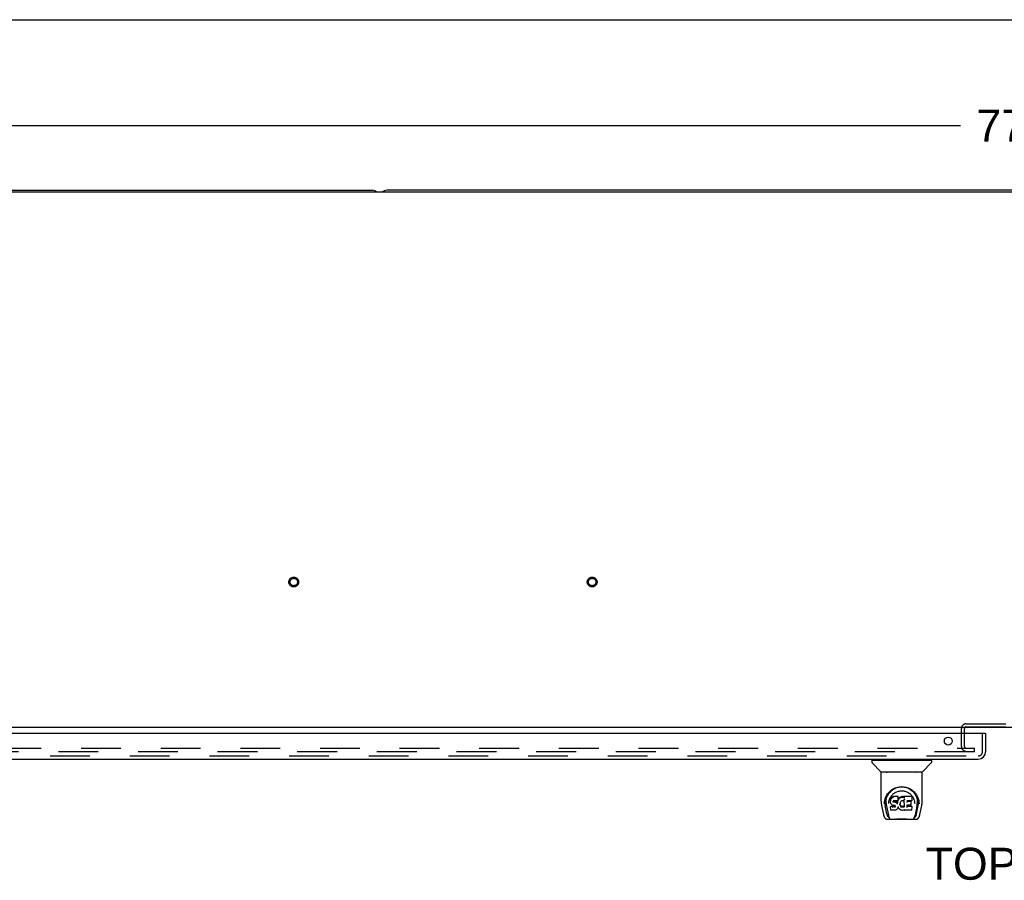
# Model space of a CAD drawing. Header units: inches. Extents: x 0 to 243, y 0 to 157.
# Tile 77 of 84: x 41 to 74, y 128 to 157. Entities that reach past the tile are written whole.
import ezdxf

# ---------------------------------------------------------------- set-up
doc = ezdxf.new("R2010")
doc.units = ezdxf.units.IN
doc.header["$LTSCALE"] = 13.348617
doc.header["$MEASUREMENT"] = 0
doc.linetypes.add('HIDDEN', pattern=[0.2, 0.1, -0.1])
doc.layers.get('0').update_dxf_attribs({"linetype": 'CONTINUOUS'})
for name, color, linetype in [('DEFAULT_2', 8, 'HIDDEN'), ('DIMENSIONS', 7, 'CONTINUOUS'), ('SECONDARY_OR_LEFT_DOOR_ASSEMBLY', 7, 'CONTINUOUS')]:
    doc.layers.add(name, color=color, linetype=linetype)
doc.styles.get("Standard").update_dxf_attribs({"font": 'arial.ttf'})
doc.dimstyles.new('DIMSTYLE_1', dxfattribs={"dimtxt": 1.070745, "dimasz": 1.42766, "dimexe": 0.09, "dimexo": 0.07, "dimgap": 0.0375, "dimtad": 0, "dimtih": 1, "dimtoh": 1, "dimzin": 4, "dimdsep": 46, "dimtxsty": 'Standard', "dimblk": '_FILLED', "dimblk1": '_FILLED', "dimblk2": '_FILLED', "dimcen": 0.09, "dimadec": 3, "dimazin": 1, "dimtfac": 1, "dimtdec": 3, "dimtofl": 0, "dimtmove": 0, "dimatfit": 3, "dimldrblk": '_FILLED', "dimfxl": 0, "dimtolj": 1, "dimtzin": 4, "dimarcsym": 0})

# ---------------------------------------------------------------- blocks, each defined once
blk = doc.blocks.new('_FILLED')
at = {"color": 0, "linetype": 'ByBlock'}
blk.add_solid([(0, 0), (-1, 0.2), (-1, -0.2)], dxfattribs=at)
blk = doc.blocks.new('*D1')
at = {"layer": 'DIMENSIONS', "color": 2, "linetype": 'Continuous'}
for p, q in [((36.199, 152.326), (36.199, 154.779)), ((113.949, 152.326), (113.949, 154.779)), ((36.199, 153.494), (72.668, 153.494)), ((113.949, 153.494), (77.48, 153.494))]:
    blk.add_line(p, q, dxfattribs=at)
at = {"layer": 'DIMENSIONS', "color": 2, "linetype": 'Continuous', "xscale": 1.4276595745, "yscale": 1.4276595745, "zscale": 1.4276595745, "rotation": 180}
blk.add_blockref('_FILLED', (36.199, 153.494), dxfattribs=at)
at = {"layer": 'DIMENSIONS', "color": 2, "linetype": 'Continuous', "xscale": 1.4276595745, "yscale": 1.4276595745, "zscale": 1.4276595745}
blk.add_blockref('_FILLED', (113.949, 153.494), dxfattribs=at)
at = {"layer": 'DIMENSIONS', "color": 2, "linetype": 'Continuous', "insert": (75.074, 154.029), "char_height": 1.0707, "width": 3.74164, "attachment_point": 2, "line_spacing_factor": 0.9}
blk.add_mtext('77.75', dxfattribs=at)

msp = doc.modelspace()

# ---------------------------------------------------------------- linework, layer by layer
at = {"color": 7, "linetype": 'Continuous'}
for p, q in [((0, 157.043), (242.702, 157.043)), ((113.761, 151.264), (36.386, 151.264)), ((36.449, 151.327), (52.949, 151.327)), ((96.699, 151.327), (53.449, 151.327)), ((113.886, 133.327), (36.261, 133.327))]:
    msp.add_line(p, q, dxfattribs=at)
for centre, start, end in [((52.949, 151.077), 48.5954, 90), ((53.449, 151.077), 90, 131.404)]:
    msp.add_arc(centre, 0.25, start, end, dxfattribs=at)
at = {"layer": 'DEFAULT_2', "color": 8, "linetype": 'HIDDEN'}
for p, q in [((72.853, 133.451), (76.045, 133.451)), ((72.853, 133.347), (76.045, 133.347)), ((72.699, 132.688), (72.699, 133.297)), ((72.803, 132.688), (72.803, 133.297)), ((37.855, 132.639), (73.136, 132.639)), ((73.136, 132.514), (37.855, 132.514)), ((73.136, 132.514), (73.136, 132.639))]:
    msp.add_line(p, q, dxfattribs=at)
for centre, radius in [((50.324, 138.202), 0.164), ((50.324, 138.202), 0.124), ((60.324, 138.202), 0.164), ((60.324, 138.202), 0.124)]:
    msp.add_circle(centre, radius, dxfattribs=at)
for centre, radius, start, end in [((72.853, 133.297), 0.154, 90, 180), ((72.853, 133.297), 0.05, 90, 180), ((72.853, 132.688), 0.154, 180, 270), ((72.853, 132.688), 0.05, 180, 270)]:
    msp.add_arc(centre, radius, start, end, dxfattribs=at)
at = {"layer": 'SECONDARY_OR_LEFT_DOOR_ASSEMBLY', "color": 3, "linetype": 'Continuous'}
for p, q in [((73.491, 133.123), (36.594, 133.123)), ((73.511, 133.123), (73.511, 132.515)), ((36.82, 132.269), (73.265, 132.269))]:
    msp.add_line(p, q, dxfattribs=at)
at = {"layer": 'SECONDARY_OR_LEFT_DOOR_ASSEMBLY', "color": 8, "linetype": 'HIDDEN'}
for p, q in [((73.407, 132.515), (73.407, 133.123)), ((36.82, 132.373), (73.265, 132.373))]:
    msp.add_line(p, q, dxfattribs=at)
at = {"layer": 'SECONDARY_OR_LEFT_DOOR_ASSEMBLY', "color": 7, "linetype": 'Continuous'}
for p, q in [((73.491, 133.123), (73.511, 133.123)), ((69.695, 132.222), (69.695, 132.167)), ((69.703, 132.229), (71.695, 132.229)), ((70.001, 131.844), (69.706, 132.139)), ((69.754, 132.229), (69.754, 132.269)), ((71.396, 131.844), (71.691, 132.139)), ((71.644, 132.229), (71.644, 132.269)), ((71.703, 132.222), (71.703, 132.167)), ((70.01, 130.856), (70.01, 131.82)), ((71.38, 131.828), (70.018, 131.828)), ((71.376, 131.836), (70.022, 131.836)), ((70.084, 131.836), (70.082, 131.832)), ((70.082, 131.832), (70.082, 131.832)), ((71.316, 131.832), (71.314, 131.836)), ((71.316, 131.832), (71.316, 131.832)), ((71.388, 130.857), (71.388, 131.82)), ((70.266, 131.111), (70.292, 131.145)), ((70.397, 131.008), (70.374, 130.998)), ((70.423, 131.017), (70.397, 131.008)), ((70.397, 130.972), (70.397, 131.008)), ((70.576, 131.017), (70.423, 131.017)), ((70.423, 130.98), (70.423, 131.017)), ((70.575, 130.982), (70.576, 131.017)), ((70.577, 130.962), (70.576, 131.017)), ((70.677, 131.007), (70.654, 130.997)), ((70.7, 131.013), (70.677, 131.007)), ((70.677, 130.971), (70.677, 131.007)), ((70.724, 131.015), (70.7, 131.013)), ((70.7, 130.976), (70.7, 131.013)), ((70.724, 131.015), (70.748, 131.015)), ((70.724, 130.978), (70.724, 131.015)), ((70.761, 131.013), (70.748, 131.015)), ((70.748, 130.978), (70.748, 131.015)), ((70.774, 131.008), (70.761, 131.013)), ((70.761, 130.976), (70.761, 131.013)), ((70.773, 130.972), (70.774, 131.008)), ((70.786, 131), (70.774, 131.008)), ((71.034, 131.015), (70.785, 131.015)), ((70.786, 130.965), (70.785, 131.015)), ((71.05, 131.029), (71.067, 131.004)), ((70.025, 130.713), (70.09, 130.408)), ((70.117, 130.772), (70.121, 130.83)), ((70.117, 130.773), (70.117, 130.772)), ((70.121, 130.83), (70.129, 130.884)), ((70.131, 130.89), (70.13, 130.835)), ((70.198, 130.44), (70.142, 130.716)), ((70.178, 130.782), (70.18, 130.757)), ((70.189, 130.692), (70.251, 130.388)), ((70.263, 130.786), (70.263, 130.785)), ((70.323, 130.909), (70.322, 130.884)), ((70.323, 130.85), (70.322, 130.884)), ((70.328, 130.934), (70.323, 130.909)), ((70.324, 130.874), (70.323, 130.909)), ((70.324, 130.825), (70.323, 130.85)), ((70.323, 130.85), (70.323, 130.85)), ((70.328, 130.8), (70.324, 130.825)), ((70.324, 130.825), (70.324, 130.825)), ((70.338, 130.959), (70.328, 130.934)), ((70.329, 130.899), (70.328, 130.934)), ((70.338, 130.777), (70.328, 130.8)), ((70.328, 130.8), (70.328, 130.8)), ((70.336, 130.683), (70.328, 130.675)), ((70.33, 130.562), (70.328, 130.675)), ((70.398, 130.684), (70.336, 130.683)), ((70.336, 130.647), (70.336, 130.683)), ((70.353, 130.98), (70.338, 130.959)), ((70.339, 130.923), (70.338, 130.959)), ((70.338, 130.777), (70.338, 130.776)), ((70.351, 130.755), (70.338, 130.776)), ((70.351, 130.755), (70.352, 130.755)), ((70.369, 130.737), (70.352, 130.755)), ((70.363, 130.99), (70.353, 130.98)), ((70.353, 130.945), (70.353, 130.98)), ((70.374, 130.998), (70.363, 130.99)), ((70.363, 130.954), (70.363, 130.99)), ((70.39, 130.723), (70.369, 130.737)), ((70.369, 130.737), (70.369, 130.737)), ((70.374, 130.961), (70.374, 130.998)), ((70.39, 130.723), (70.391, 130.723)), ((70.403, 130.719), (70.391, 130.723)), ((70.458, 130.684), (70.398, 130.684)), ((70.398, 130.647), (70.398, 130.684)), ((70.416, 130.716), (70.403, 130.719)), ((70.412, 130.852), (70.411, 130.838)), ((70.414, 130.865), (70.412, 130.852)), ((70.412, 130.832), (70.412, 130.85)), ((70.413, 130.827), (70.414, 130.862)), ((70.416, 130.869), (70.414, 130.865)), ((70.417, 130.858), (70.414, 130.862)), ((70.419, 130.871), (70.416, 130.869)), ((70.416, 130.822), (70.417, 130.858)), ((70.464, 130.716), (70.416, 130.716)), ((70.42, 130.855), (70.417, 130.858)), ((70.43, 130.875), (70.419, 130.871)), ((70.432, 130.852), (70.42, 130.855)), ((70.42, 130.819), (70.42, 130.855)), ((70.423, 130.98), (70.423, 130.978)), ((70.444, 130.876), (70.43, 130.875)), ((70.431, 130.814), (70.432, 130.815)), ((70.455, 130.853), (70.432, 130.852)), ((70.432, 130.815), (70.432, 130.852)), ((70.557, 130.876), (70.444, 130.876)), ((70.444, 130.876), (70.444, 130.876)), ((70.48, 130.852), (70.455, 130.853)), ((70.455, 130.816), (70.455, 130.853)), ((70.455, 130.815), (70.455, 130.816)), ((70.472, 130.685), (70.458, 130.684)), ((70.458, 130.648), (70.458, 130.684)), ((70.464, 130.716), (70.464, 130.717)), ((70.47, 130.715), (70.464, 130.716)), ((70.475, 130.714), (70.47, 130.715)), ((70.477, 130.688), (70.472, 130.685)), ((70.472, 130.649), (70.472, 130.685)), ((70.48, 130.71), (70.475, 130.714)), ((70.481, 130.692), (70.477, 130.688)), ((70.477, 130.652), (70.477, 130.688)), ((70.479, 130.813), (70.48, 130.815)), ((70.505, 130.846), (70.48, 130.852)), ((70.48, 130.815), (70.48, 130.852)), ((70.484, 130.705), (70.48, 130.71)), ((70.487, 130.7), (70.481, 130.692)), ((70.482, 130.656), (70.481, 130.692)), ((70.49, 130.693), (70.484, 130.706)), ((70.49, 130.668), (70.489, 130.694)), ((70.492, 130.68), (70.49, 130.694)), ((70.492, 130.674), (70.492, 130.684)), ((70.517, 130.84), (70.505, 130.846)), ((70.505, 130.809), (70.505, 130.846)), ((70.529, 130.832), (70.517, 130.84)), ((70.517, 130.804), (70.517, 130.84)), ((70.528, 130.796), (70.529, 130.832)), ((70.547, 130.814), (70.529, 130.832)), ((70.546, 130.779), (70.547, 130.814)), ((70.556, 130.8), (70.547, 130.814)), ((70.559, 130.842), (70.556, 130.8)), ((70.556, 130.763), (70.556, 130.8)), ((70.569, 130.877), (70.557, 130.876)), ((70.557, 130.876), (70.557, 130.876)), ((70.558, 130.756), (70.557, 130.757)), ((70.563, 130.865), (70.559, 130.842)), ((70.56, 130.807), (70.559, 130.842)), ((70.567, 130.876), (70.563, 130.865)), ((70.564, 130.83), (70.563, 130.865)), ((70.573, 130.889), (70.569, 130.877)), ((70.57, 130.852), (70.57, 130.878)), ((70.575, 130.903), (70.573, 130.889)), ((70.573, 130.889), (70.573, 130.889)), ((70.576, 130.928), (70.575, 130.903)), ((70.578, 130.909), (70.575, 130.9)), ((70.575, 130.903), (70.575, 130.903)), ((70.576, 130.927), (70.577, 130.962)), ((70.589, 130.93), (70.578, 130.909)), ((70.578, 130.874), (70.578, 130.909)), ((70.602, 130.949), (70.589, 130.93)), ((70.59, 130.894), (70.589, 130.93)), ((70.618, 130.967), (70.602, 130.949)), ((70.603, 130.913), (70.602, 130.949)), ((70.635, 130.983), (70.618, 130.967)), ((70.618, 130.931), (70.618, 130.967)), ((70.654, 130.997), (70.635, 130.983)), ((70.635, 130.947), (70.635, 130.983)), ((70.642, 130.777), (70.64, 130.751)), ((70.641, 130.739), (70.642, 130.773)), ((70.645, 130.803), (70.642, 130.777)), ((70.642, 130.773), (70.642, 130.778)), ((70.645, 130.761), (70.642, 130.773)), ((70.644, 130.726), (70.645, 130.761)), ((70.649, 130.814), (70.645, 130.803)), ((70.654, 130.737), (70.645, 130.761)), ((70.654, 130.825), (70.649, 130.814)), ((70.655, 130.961), (70.654, 130.997)), ((70.668, 130.847), (70.654, 130.825)), ((70.667, 130.715), (70.654, 130.737)), ((70.654, 130.702), (70.654, 130.737)), ((70.666, 130.679), (70.667, 130.715)), ((70.674, 130.706), (70.667, 130.715)), ((70.675, 130.856), (70.668, 130.847)), ((70.684, 130.697), (70.674, 130.706)), ((70.674, 130.67), (70.674, 130.706)), ((70.684, 130.862), (70.675, 130.856)), ((70.683, 130.661), (70.684, 130.697)), ((70.708, 130.872), (70.684, 130.862)), ((70.694, 130.69), (70.684, 130.697)), ((70.705, 130.686), (70.694, 130.69)), ((70.694, 130.654), (70.694, 130.69)), ((70.717, 130.684), (70.705, 130.686)), ((70.705, 130.649), (70.705, 130.686)), ((70.719, 130.874), (70.708, 130.872)), ((70.717, 130.684), (70.73, 130.683)), ((70.717, 130.647), (70.717, 130.684)), ((70.73, 130.874), (70.719, 130.874)), ((70.724, 130.977), (70.724, 130.978)), ((70.741, 130.871), (70.73, 130.874)), ((70.742, 130.685), (70.73, 130.683)), ((70.73, 130.646), (70.73, 130.683)), ((70.753, 130.867), (70.741, 130.871)), ((70.754, 130.689), (70.742, 130.685)), ((70.742, 130.648), (70.742, 130.685)), ((70.748, 130.976), (70.748, 130.978)), ((70.765, 130.694), (70.754, 130.689)), ((70.754, 130.652), (70.754, 130.689)), ((70.775, 130.701), (70.765, 130.694)), ((70.765, 130.657), (70.765, 130.694)), ((70.787, 130.914), (70.771, 130.875)), ((70.776, 130.665), (70.775, 130.701)), ((70.788, 130.915), (70.787, 130.915)), ((70.792, 130.662), (70.787, 130.914)), ((70.789, 130.921), (70.788, 130.92)), ((70.788, 130.92), (70.788, 130.918)), ((70.788, 130.918), (70.788, 130.917)), ((70.788, 130.917), (70.788, 130.917)), ((70.788, 130.917), (70.788, 130.916)), ((70.788, 130.916), (70.788, 130.916)), ((70.788, 130.916), (70.788, 130.916)), ((70.788, 130.916), (70.788, 130.915)), ((70.789, 130.923), (70.789, 130.921)), ((70.876, 130.72), (70.874, 130.646)), ((71.003, 130.72), (70.875, 130.72)), ((71.035, 130.68), (70.875, 130.68)), ((71.034, 130.876), (70.876, 130.876)), ((70.877, 130.876), (70.876, 130.817)), ((71.003, 130.852), (70.877, 130.852)), ((71.015, 130.731), (71.017, 130.838)), ((71.048, 130.889), (71.05, 130.998)), ((71.132, 130.816), (71.134, 130.786)), ((71.134, 130.785), (71.134, 130.786)), ((71.209, 130.689), (71.147, 130.388)), ((71.199, 130.44), (71.256, 130.716)), ((71.255, 130.934), (71.268, 130.883)), ((71.267, 130.89), (71.267, 130.835)), ((71.281, 130.772), (71.281, 130.773)), ((71.308, 130.408), (71.373, 130.713)), ((70.337, 130.555), (70.33, 130.562)), ((70.337, 130.555), (70.337, 130.555)), ((70.483, 130.555), (70.337, 130.555)), ((70.398, 130.647), (70.398, 130.646)), ((70.458, 130.648), (70.459, 130.646)), ((70.496, 130.557), (70.483, 130.555)), ((70.508, 130.561), (70.496, 130.557)), ((70.529, 130.575), (70.508, 130.561)), ((70.508, 130.561), (70.508, 130.561)), ((70.546, 130.592), (70.529, 130.575)), ((70.529, 130.575), (70.529, 130.575)), ((70.554, 130.603), (70.546, 130.592)), ((70.546, 130.592), (70.546, 130.592)), ((70.559, 130.614), (70.554, 130.603)), ((70.554, 130.603), (70.554, 130.603)), ((70.569, 130.637), (70.559, 130.614)), ((70.559, 130.614), (70.559, 130.614)), ((70.575, 130.66), (70.569, 130.637)), ((70.569, 130.637), (70.569, 130.637)), ((70.575, 130.672), (70.575, 130.673)), ((70.575, 130.671), (70.575, 130.672)), ((70.576, 130.67), (70.575, 130.671)), ((70.575, 130.671), (70.575, 130.671)), ((70.576, 130.669), (70.575, 130.661)), ((70.575, 130.661), (70.575, 130.66)), ((70.576, 130.67), (70.576, 130.67)), ((70.596, 130.633), (70.576, 130.669)), ((70.609, 130.614), (70.596, 130.633)), ((70.596, 130.633), (70.596, 130.633)), ((70.625, 130.597), (70.609, 130.614)), ((70.609, 130.614), (70.609, 130.614)), ((70.642, 130.582), (70.625, 130.597)), ((70.625, 130.597), (70.625, 130.597)), ((70.66, 130.568), (70.642, 130.582)), ((70.642, 130.582), (70.642, 130.582)), ((70.67, 130.563), (70.66, 130.568)), ((70.66, 130.568), (70.66, 130.568)), ((70.681, 130.559), (70.67, 130.563)), ((70.67, 130.563), (70.67, 130.563)), ((70.703, 130.553), (70.681, 130.559)), ((70.726, 130.551), (70.703, 130.553)), ((70.717, 130.645), (70.717, 130.647)), ((70.749, 130.554), (70.726, 130.551)), ((70.726, 130.552), (70.726, 130.551)), ((70.73, 130.645), (70.73, 130.646)), ((70.771, 130.561), (70.749, 130.554)), ((70.79, 130.572), (70.771, 130.561)), ((70.771, 130.561), (70.771, 130.561)), ((70.796, 130.572), (70.79, 130.572)), ((70.794, 130.654), (70.793, 130.655)), ((70.795, 130.563), (70.795, 130.572)), ((71.035, 130.555), (70.804, 130.555)), ((71.043, 130.563), (71.045, 130.67)), ((70.214, 130.253), (71.184, 130.253)), ((70.257, 130.332), (70.264, 130.332)), ((70.264, 130.332), (70.267, 130.323)), ((70.268, 130.32), (70.267, 130.323)), ((70.428, 130.253), (70.452, 130.254)), ((70.476, 130.253), (70.474, 130.255)), ((70.921, 130.253), (70.923, 130.255)), ((71.13, 130.32), (71.131, 130.323)), ((71.131, 130.323), (71.133, 130.332)), ((71.133, 130.332), (71.14, 130.332))]:
    msp.add_line(p, q, dxfattribs=at)
for points in [[(70.081, 131.83), (70.08, 131.83), (70.08, 131.829), (70.08, 131.828), (70.079, 131.828), (70.08, 131.828)], [(70.082, 131.832), (70.081, 131.831), (70.081, 131.83)], [(71.317, 131.83), (71.316, 131.831), (71.316, 131.832)], [(71.318, 131.828), (71.318, 131.828), (71.318, 131.828), (71.318, 131.829), (71.317, 131.83), (71.317, 131.83)], [(70.129, 130.884), (70.142, 130.935), (70.159, 130.982), (70.179, 131.027), (70.202, 131.069), (70.228, 131.107), (70.256, 131.143), (70.287, 131.176), (70.32, 131.207), (70.356, 131.235), (70.395, 131.261), (70.436, 131.284), (70.479, 131.304), (70.522, 131.319), (70.566, 131.332), (70.611, 131.34), (70.655, 131.345), (70.699, 131.347), (70.743, 131.345), (70.787, 131.34), (70.832, 131.332), (70.876, 131.319), (70.919, 131.303), (70.962, 131.284), (71.003, 131.261), (71.041, 131.235), (71.077, 131.207), (71.111, 131.176), (71.142, 131.142), (71.17, 131.107), (71.195, 131.068), (71.218, 131.027), (71.238, 130.982), (71.255, 130.934)], [(70.535, 131.314), (70.567, 131.324), (70.6, 131.331), (70.633, 131.337), (70.665, 131.34), (70.698, 131.341), (70.73, 131.34), (70.763, 131.337), (70.795, 131.332), (70.828, 131.325)], [(70.178, 130.782), (70.177, 130.806), (70.178, 130.853), (70.183, 130.9), (70.193, 130.946), (70.206, 130.991), (70.223, 131.034), (70.243, 131.074), (70.266, 131.111)], [(70.292, 131.145), (70.318, 131.176), (70.347, 131.204)], [(70.331, 131.004), (70.347, 131.028), (70.366, 131.051), (70.385, 131.073), (70.406, 131.094), (70.429, 131.112), (70.453, 131.13), (70.478, 131.146), (70.504, 131.16), (70.531, 131.173), (70.559, 131.183), (70.587, 131.192), (70.615, 131.198), (70.643, 131.203), (70.671, 131.205), (70.699, 131.206), (70.726, 131.205), (70.754, 131.203), (70.782, 131.198), (70.81, 131.192), (70.838, 131.183), (70.866, 131.173), (70.893, 131.16), (70.92, 131.146), (70.945, 131.13), (70.969, 131.113), (70.991, 131.094), (71.012, 131.073), (71.032, 131.052), (71.05, 131.029)], [(70.347, 131.204), (70.376, 131.23), (70.407, 131.252), (70.438, 131.271)], [(70.438, 131.271), (70.47, 131.288), (70.502, 131.303), (70.535, 131.314)], [(70.828, 131.325), (70.86, 131.315), (70.892, 131.304), (70.924, 131.29)], [(70.924, 131.29), (70.956, 131.273), (70.987, 131.254), (71.018, 131.232), (71.048, 131.207), (71.076, 131.18), (71.103, 131.149), (71.129, 131.115), (71.152, 131.077), (71.173, 131.037), (71.191, 130.994), (71.204, 130.949), (71.214, 130.902), (71.22, 130.855)], [(70.01, 130.857), (70.011, 130.823), (70.014, 130.783), (70.019, 130.744), (70.025, 130.713)], [(70.13, 130.835), (70.131, 130.801), (70.135, 130.757), (70.142, 130.716)], [(70.18, 130.757), (70.182, 130.737), (70.185, 130.713), (70.189, 130.692)], [(70.263, 130.786), (70.265, 130.816), (70.271, 130.853)], [(70.271, 130.853), (70.279, 130.888), (70.289, 130.92), (70.302, 130.95)], [(70.302, 130.95), (70.315, 130.978), (70.331, 131.004)], [(70.323, 130.85), (70.323, 130.849), (70.323, 130.849), (70.323, 130.849), (70.324, 130.849), (70.324, 130.848), (70.324, 130.848)], [(70.324, 130.874), (70.324, 130.874), (70.324, 130.874), (70.325, 130.873), (70.325, 130.873), (70.325, 130.873), (70.326, 130.873)], [(70.324, 130.825), (70.324, 130.825), (70.324, 130.824), (70.324, 130.824), (70.325, 130.824), (70.325, 130.824), (70.326, 130.824)], [(70.328, 130.8), (70.328, 130.8), (70.329, 130.799), (70.329, 130.799), (70.33, 130.799), (70.33, 130.799)], [(70.329, 130.899), (70.329, 130.899), (70.329, 130.898), (70.33, 130.898), (70.33, 130.898), (70.33, 130.898), (70.331, 130.898)], [(70.338, 130.776), (70.338, 130.776), (70.338, 130.776), (70.339, 130.776), (70.339, 130.776)], [(70.339, 130.923), (70.339, 130.923), (70.339, 130.923), (70.339, 130.922), (70.34, 130.922), (70.34, 130.922), (70.34, 130.922)], [(70.352, 130.755), (70.352, 130.755), (70.352, 130.755), (70.352, 130.755), (70.353, 130.755), (70.353, 130.755)], [(70.353, 130.944), (70.354, 130.944), (70.354, 130.944), (70.354, 130.944), (70.354, 130.944), (70.355, 130.943), (70.355, 130.943)], [(70.363, 130.954), (70.363, 130.953), (70.363, 130.953), (70.364, 130.953), (70.364, 130.953), (70.364, 130.953), (70.364, 130.952)], [(70.369, 130.737), (70.369, 130.737), (70.37, 130.737), (70.37, 130.737), (70.37, 130.737)], [(70.374, 130.961), (70.374, 130.961), (70.374, 130.961), (70.375, 130.961), (70.375, 130.96), (70.375, 130.96), (70.375, 130.96)], [(70.391, 130.723), (70.391, 130.723), (70.391, 130.723), (70.391, 130.724)], [(70.397, 130.972), (70.397, 130.971), (70.397, 130.971), (70.398, 130.971), (70.398, 130.971), (70.398, 130.97), (70.398, 130.97)], [(70.403, 130.719), (70.403, 130.719), (70.403, 130.719), (70.403, 130.719)], [(70.41, 130.851), (70.411, 130.851), (70.411, 130.851), (70.412, 130.851), (70.412, 130.852), (70.412, 130.852), (70.412, 130.852)], [(70.41, 130.837), (70.41, 130.837), (70.41, 130.837), (70.411, 130.837), (70.411, 130.837), (70.411, 130.838), (70.411, 130.838)], [(70.41, 130.83), (70.41, 130.83), (70.411, 130.831), (70.411, 130.831), (70.411, 130.831), (70.412, 130.831), (70.412, 130.832)], [(70.412, 130.864), (70.413, 130.864), (70.413, 130.865), (70.414, 130.865), (70.414, 130.865), (70.414, 130.865)], [(70.412, 130.825), (70.412, 130.825), (70.412, 130.825), (70.413, 130.825), (70.413, 130.826), (70.413, 130.826), (70.413, 130.826)], [(70.414, 130.869), (70.415, 130.868), (70.415, 130.868), (70.416, 130.869), (70.416, 130.869)], [(70.415, 130.821), (70.415, 130.821), (70.415, 130.821), (70.415, 130.821), (70.416, 130.821), (70.416, 130.822), (70.416, 130.822)], [(70.416, 130.716), (70.416, 130.716), (70.416, 130.717), (70.416, 130.717)], [(70.418, 130.871), (70.418, 130.871), (70.418, 130.871), (70.419, 130.871), (70.419, 130.871)], [(70.419, 130.817), (70.419, 130.818), (70.419, 130.818), (70.42, 130.818), (70.42, 130.818), (70.42, 130.818), (70.42, 130.819)], [(70.43, 130.875), (70.43, 130.875), (70.43, 130.875), (70.43, 130.875)], [(70.47, 130.715), (70.47, 130.715), (70.47, 130.716), (70.47, 130.716)], [(70.475, 130.714), (70.476, 130.714), (70.476, 130.714), (70.476, 130.714)], [(70.48, 130.71), (70.48, 130.71), (70.48, 130.71), (70.481, 130.71), (70.481, 130.71)], [(70.484, 130.705), (70.484, 130.705), (70.484, 130.705), (70.485, 130.705), (70.486, 130.705)], [(70.49, 130.693), (70.49, 130.693), (70.49, 130.693), (70.491, 130.693), (70.491, 130.693), (70.492, 130.693)], [(70.492, 130.68), (70.492, 130.68), (70.493, 130.679), (70.493, 130.679), (70.493, 130.679), (70.494, 130.679), (70.494, 130.679)], [(70.504, 130.808), (70.504, 130.808), (70.504, 130.808), (70.504, 130.809), (70.505, 130.809), (70.505, 130.809), (70.505, 130.809)], [(70.516, 130.802), (70.516, 130.803), (70.517, 130.803), (70.517, 130.803), (70.517, 130.803), (70.517, 130.804), (70.517, 130.804)], [(70.527, 130.795), (70.527, 130.795), (70.527, 130.795), (70.528, 130.795), (70.528, 130.796), (70.528, 130.796), (70.528, 130.796)], [(70.545, 130.777), (70.545, 130.777), (70.545, 130.777), (70.546, 130.778), (70.546, 130.778), (70.546, 130.778), (70.546, 130.778)], [(70.557, 130.757), (70.557, 130.759), (70.557, 130.76), (70.557, 130.761), (70.556, 130.762)], [(70.562, 130.806), (70.562, 130.806), (70.561, 130.806), (70.561, 130.806), (70.56, 130.807), (70.56, 130.807), (70.56, 130.807)], [(70.566, 130.828), (70.565, 130.829), (70.565, 130.829), (70.565, 130.829), (70.564, 130.829), (70.564, 130.83), (70.564, 130.83)], [(70.569, 130.877), (70.569, 130.877), (70.568, 130.877), (70.568, 130.877), (70.568, 130.877)], [(70.569, 130.877), (70.569, 130.877), (70.569, 130.877), (70.569, 130.877)], [(70.572, 130.851), (70.571, 130.851), (70.571, 130.851), (70.571, 130.851), (70.57, 130.851), (70.57, 130.852), (70.57, 130.852)], [(70.573, 130.889), (70.573, 130.889), (70.573, 130.888), (70.572, 130.888), (70.572, 130.888), (70.571, 130.888)], [(70.574, 130.98), (70.574, 130.979), (70.574, 130.979), (70.574, 130.979), (70.574, 130.979), (70.573, 130.979), (70.573, 130.978)], [(70.575, 130.903), (70.575, 130.903), (70.575, 130.903), (70.574, 130.902), (70.574, 130.902), (70.573, 130.902), (70.573, 130.902)], [(70.576, 130.928), (70.576, 130.927), (70.576, 130.927), (70.576, 130.927), (70.575, 130.926), (70.575, 130.926), (70.574, 130.926)], [(70.58, 130.872), (70.58, 130.872), (70.58, 130.873), (70.579, 130.873), (70.579, 130.873), (70.579, 130.873), (70.578, 130.874)], [(70.591, 130.893), (70.591, 130.893), (70.591, 130.893), (70.59, 130.893), (70.59, 130.893), (70.59, 130.894), (70.59, 130.894)], [(70.604, 130.912), (70.604, 130.912), (70.604, 130.912), (70.604, 130.912), (70.603, 130.913), (70.603, 130.913), (70.603, 130.913)], [(70.619, 130.929), (70.619, 130.929), (70.619, 130.93), (70.619, 130.93), (70.618, 130.93), (70.618, 130.93), (70.618, 130.931)], [(70.636, 130.945), (70.636, 130.946), (70.636, 130.946), (70.636, 130.946), (70.635, 130.946), (70.635, 130.947), (70.635, 130.947)], [(70.64, 130.751), (70.64, 130.751), (70.64, 130.75), (70.64, 130.75), (70.639, 130.75), (70.639, 130.75), (70.638, 130.75)], [(70.641, 130.738), (70.641, 130.738), (70.641, 130.738), (70.641, 130.737), (70.64, 130.737), (70.64, 130.737), (70.639, 130.737)], [(70.642, 130.777), (70.642, 130.777), (70.641, 130.777), (70.641, 130.776), (70.641, 130.776), (70.64, 130.776), (70.64, 130.776)], [(70.644, 130.726), (70.644, 130.726), (70.644, 130.726), (70.643, 130.725), (70.643, 130.725), (70.643, 130.725), (70.642, 130.725)], [(70.645, 130.803), (70.645, 130.802), (70.645, 130.802), (70.644, 130.802), (70.644, 130.802), (70.643, 130.802)], [(70.649, 130.814), (70.649, 130.814), (70.648, 130.814), (70.648, 130.813), (70.647, 130.813), (70.647, 130.813)], [(70.654, 130.702), (70.653, 130.702), (70.653, 130.701), (70.653, 130.701), (70.652, 130.701), (70.652, 130.701), (70.652, 130.701)], [(70.654, 130.825), (70.654, 130.824), (70.654, 130.824), (70.653, 130.824), (70.653, 130.824)], [(70.656, 130.96), (70.655, 130.96), (70.655, 130.96), (70.655, 130.96), (70.655, 130.96), (70.655, 130.961), (70.655, 130.961)], [(70.664, 130.678), (70.665, 130.678), (70.665, 130.678), (70.665, 130.678), (70.666, 130.679), (70.666, 130.679), (70.666, 130.679)], [(70.668, 130.847), (70.668, 130.847), (70.668, 130.847), (70.667, 130.847), (70.667, 130.847), (70.667, 130.847)], [(70.675, 130.856), (70.675, 130.856), (70.675, 130.856), (70.674, 130.856), (70.674, 130.856)], [(70.678, 130.969), (70.677, 130.969), (70.677, 130.97), (70.677, 130.97), (70.677, 130.97), (70.677, 130.97), (70.677, 130.971)], [(70.684, 130.862), (70.684, 130.862), (70.684, 130.862), (70.683, 130.862)], [(70.701, 130.975), (70.701, 130.975), (70.701, 130.975), (70.701, 130.975), (70.701, 130.975), (70.701, 130.976), (70.7, 130.976)], [(70.708, 130.872), (70.708, 130.872), (70.707, 130.872), (70.707, 130.872)], [(70.719, 130.874), (70.719, 130.874), (70.719, 130.875), (70.718, 130.875)], [(70.73, 130.874), (70.73, 130.874), (70.73, 130.874), (70.73, 130.875)], [(70.741, 130.871), (70.741, 130.871), (70.742, 130.872), (70.742, 130.872)], [(70.753, 130.867), (70.753, 130.867), (70.755, 130.866), (70.757, 130.866), (70.759, 130.866), (70.762, 130.866), (70.764, 130.867), (70.766, 130.868), (70.767, 130.869), (70.769, 130.871), (70.77, 130.872), (70.771, 130.874), (70.771, 130.875)], [(70.754, 130.867), (70.753, 130.867), (70.753, 130.867), (70.753, 130.867)], [(70.76, 130.975), (70.76, 130.975), (70.76, 130.975), (70.76, 130.975), (70.76, 130.975), (70.761, 130.976), (70.761, 130.976)], [(70.773, 130.97), (70.773, 130.971), (70.773, 130.971), (70.773, 130.971), (70.773, 130.971), (70.773, 130.972), (70.773, 130.972)], [(70.791, 130.698), (70.79, 130.699), (70.79, 130.7), (70.789, 130.701), (70.788, 130.701), (70.787, 130.702), (70.787, 130.702), (70.786, 130.703), (70.785, 130.703), (70.784, 130.703), (70.783, 130.703), (70.783, 130.703), (70.782, 130.703)], [(70.788, 130.976), (70.788, 130.976), (70.788, 130.977), (70.787, 130.977), (70.787, 130.977), (70.787, 130.977), (70.787, 130.978)], [(70.788, 130.96), (70.788, 130.961), (70.788, 130.961), (70.788, 130.962), (70.787, 130.962), (70.787, 130.963), (70.787, 130.963)], [(70.787, 130.915), (70.787, 130.915), (70.787, 130.915)], [(70.787, 130.915), (70.787, 130.915), (70.787, 130.914), (70.787, 130.914)], [(70.874, 130.814), (70.874, 130.814), (70.875, 130.814), (70.875, 130.814), (70.875, 130.815), (70.875, 130.815), (70.875, 130.815)], [(70.874, 130.72), (70.874, 130.72), (70.874, 130.72), (70.874, 130.72), (70.875, 130.72), (70.875, 130.72), (70.875, 130.72)], [(70.875, 130.876), (70.875, 130.876), (70.876, 130.876), (70.876, 130.876), (70.876, 130.876), (70.876, 130.876), (70.876, 130.876)], [(71.003, 130.72), (71.005, 130.72), (71.007, 130.72), (71.008, 130.721), (71.01, 130.722), (71.011, 130.723), (71.012, 130.724), (71.013, 130.726), (71.014, 130.727), (71.015, 130.729), (71.015, 130.731)], [(71.034, 130.876), (71.035, 130.876), (71.038, 130.876), (71.04, 130.877), (71.042, 130.878), (71.044, 130.879), (71.045, 130.881), (71.047, 130.883), (71.048, 130.885), (71.048, 130.888), (71.048, 130.889)], [(71.067, 131.004), (71.082, 130.978), (71.096, 130.95)], [(71.096, 130.95), (71.108, 130.92), (71.119, 130.888), (71.127, 130.853), (71.132, 130.816)], [(71.209, 130.689), (71.209, 130.692), (71.21, 130.695), (71.21, 130.698), (71.211, 130.701), (71.211, 130.704), (71.212, 130.707), (71.212, 130.71), (71.213, 130.713), (71.213, 130.716), (71.214, 130.719), (71.214, 130.723), (71.215, 130.726), (71.215, 130.729), (71.216, 130.733), (71.216, 130.737), (71.216, 130.74), (71.217, 130.744), (71.217, 130.748), (71.217, 130.752), (71.218, 130.756), (71.22, 130.782)], [(71.22, 130.855), (71.221, 130.807), (71.22, 130.782)], [(71.256, 130.716), (71.262, 130.756), (71.267, 130.8), (71.267, 130.835)], [(71.268, 130.883), (71.277, 130.83), (71.281, 130.772)], [(71.373, 130.713), (71.378, 130.743), (71.384, 130.783), (71.387, 130.823), (71.388, 130.857)], [(70.09, 130.408), (70.093, 130.395), (70.098, 130.376), (70.103, 130.359), (70.108, 130.344), (70.114, 130.331), (70.12, 130.318), (70.126, 130.307), (70.133, 130.296), (70.141, 130.287), (70.15, 130.278), (70.161, 130.27), (70.172, 130.263), (70.184, 130.258), (70.197, 130.255)], [(70.198, 130.44), (70.202, 130.423), (70.207, 130.405), (70.212, 130.388), (70.217, 130.373), (70.223, 130.36), (70.23, 130.35), (70.237, 130.341), (70.244, 130.336), (70.251, 130.333), (70.257, 130.332)], [(70.251, 130.388), (70.253, 130.378), (70.255, 130.366), (70.258, 130.354), (70.261, 130.342), (70.264, 130.332)], [(70.329, 130.64), (70.329, 130.64), (70.329, 130.639), (70.33, 130.639), (70.33, 130.639), (70.33, 130.639), (70.331, 130.639)], [(70.33, 130.562), (70.331, 130.562), (70.331, 130.562), (70.331, 130.561), (70.332, 130.562)], [(70.33, 130.562), (70.33, 130.562), (70.33, 130.562)], [(70.336, 130.647), (70.336, 130.646), (70.337, 130.646), (70.337, 130.646), (70.337, 130.646), (70.337, 130.645), (70.337, 130.645)], [(70.337, 130.555), (70.337, 130.555), (70.338, 130.555), (70.338, 130.555), (70.338, 130.555), (70.338, 130.555), (70.338, 130.556)], [(70.472, 130.649), (70.472, 130.648), (70.472, 130.648), (70.473, 130.648), (70.473, 130.648), (70.473, 130.647), (70.473, 130.647)], [(70.477, 130.651), (70.477, 130.651), (70.477, 130.651), (70.477, 130.651), (70.478, 130.65), (70.478, 130.65), (70.478, 130.65)], [(70.482, 130.656), (70.482, 130.656), (70.482, 130.656), (70.482, 130.655), (70.482, 130.655), (70.483, 130.655), (70.483, 130.655)], [(70.483, 130.555), (70.483, 130.555), (70.483, 130.555), (70.483, 130.555), (70.483, 130.555), (70.483, 130.555), (70.483, 130.556)], [(70.49, 130.668), (70.49, 130.667), (70.49, 130.667), (70.491, 130.667), (70.491, 130.667), (70.491, 130.667), (70.492, 130.666)], [(70.492, 130.674), (70.492, 130.673), (70.492, 130.673), (70.492, 130.673), (70.493, 130.673), (70.493, 130.672), (70.494, 130.672)], [(70.496, 130.557), (70.496, 130.557), (70.496, 130.557), (70.495, 130.557)], [(70.508, 130.561), (70.508, 130.561), (70.507, 130.561), (70.507, 130.561)], [(70.529, 130.575), (70.528, 130.575), (70.528, 130.575), (70.528, 130.575), (70.527, 130.575)], [(70.546, 130.592), (70.546, 130.592), (70.546, 130.592), (70.546, 130.592), (70.545, 130.592), (70.545, 130.592)], [(70.554, 130.603), (70.553, 130.603), (70.553, 130.602), (70.553, 130.602), (70.552, 130.602)], [(70.559, 130.614), (70.559, 130.614), (70.559, 130.613), (70.558, 130.613), (70.558, 130.613)], [(70.569, 130.637), (70.569, 130.636), (70.568, 130.636), (70.568, 130.636), (70.567, 130.636), (70.567, 130.636)], [(70.575, 130.66), (70.575, 130.66), (70.575, 130.66), (70.575, 130.66), (70.575, 130.66), (70.574, 130.66), (70.574, 130.66)], [(70.575, 130.673), (70.575, 130.673), (70.575, 130.674)], [(70.576, 130.669), (70.576, 130.669), (70.576, 130.669), (70.576, 130.669), (70.576, 130.669), (70.576, 130.67), (70.576, 130.67), (70.576, 130.67)], [(70.576, 130.669), (70.576, 130.669), (70.576, 130.669), (70.576, 130.669), (70.576, 130.669)], [(70.596, 130.633), (70.596, 130.633), (70.597, 130.632), (70.597, 130.632), (70.598, 130.632)], [(70.609, 130.614), (70.61, 130.614), (70.61, 130.614), (70.61, 130.614), (70.611, 130.614), (70.611, 130.614)], [(70.625, 130.597), (70.625, 130.597), (70.625, 130.597), (70.626, 130.597), (70.626, 130.597)], [(70.642, 130.582), (70.642, 130.582), (70.642, 130.582), (70.643, 130.582), (70.643, 130.582)], [(70.66, 130.568), (70.66, 130.568), (70.66, 130.568), (70.661, 130.568), (70.661, 130.568)], [(70.67, 130.563), (70.671, 130.563), (70.671, 130.563), (70.671, 130.563)], [(70.673, 130.668), (70.673, 130.668), (70.673, 130.668), (70.673, 130.669), (70.674, 130.669), (70.674, 130.669), (70.674, 130.67)], [(70.681, 130.559), (70.681, 130.559), (70.682, 130.559), (70.682, 130.56)], [(70.682, 130.66), (70.682, 130.66), (70.683, 130.66), (70.683, 130.66), (70.683, 130.66), (70.683, 130.661), (70.683, 130.661)], [(70.693, 130.652), (70.693, 130.653), (70.693, 130.653), (70.693, 130.653), (70.693, 130.653), (70.694, 130.654), (70.694, 130.654)], [(70.703, 130.553), (70.704, 130.553), (70.704, 130.554), (70.704, 130.554)], [(70.704, 130.648), (70.704, 130.648), (70.705, 130.648), (70.705, 130.648), (70.705, 130.649), (70.705, 130.649), (70.705, 130.649)], [(70.742, 130.647), (70.742, 130.647), (70.742, 130.647), (70.742, 130.647), (70.742, 130.648), (70.742, 130.648), (70.742, 130.648)], [(70.749, 130.555), (70.749, 130.554), (70.749, 130.554), (70.749, 130.554)], [(70.755, 130.651), (70.754, 130.651), (70.754, 130.651), (70.754, 130.651), (70.754, 130.652), (70.754, 130.652), (70.754, 130.652)], [(70.766, 130.656), (70.766, 130.656), (70.766, 130.657), (70.766, 130.657), (70.766, 130.657), (70.765, 130.657), (70.765, 130.658)], [(70.77, 130.561), (70.771, 130.561), (70.771, 130.561), (70.771, 130.561)], [(70.789, 130.573), (70.79, 130.573), (70.79, 130.572), (70.79, 130.572), (70.79, 130.572), (70.79, 130.572), (70.79, 130.572)], [(70.793, 130.655), (70.793, 130.657), (70.792, 130.658), (70.792, 130.661)], [(70.795, 130.563), (70.796, 130.562), (70.796, 130.56), (70.797, 130.558), (70.798, 130.557), (70.8, 130.556), (70.801, 130.555), (70.803, 130.555), (70.804, 130.555)], [(70.797, 130.573), (70.797, 130.573), (70.797, 130.572), (70.796, 130.572), (70.796, 130.572), (70.796, 130.572), (70.796, 130.572)], [(70.872, 130.642), (70.873, 130.642), (70.873, 130.643), (70.873, 130.643), (70.873, 130.643), (70.873, 130.643), (70.874, 130.644)], [(71.035, 130.555), (71.036, 130.555), (71.037, 130.555), (71.039, 130.556), (71.04, 130.557), (71.042, 130.558), (71.042, 130.56), (71.043, 130.562), (71.043, 130.563)], [(71.133, 130.332), (71.136, 130.343), (71.139, 130.354), (71.142, 130.366), (71.145, 130.378), (71.147, 130.388)], [(71.14, 130.332), (71.146, 130.333), (71.154, 130.336), (71.161, 130.342), (71.168, 130.35), (71.174, 130.361), (71.18, 130.373), (71.186, 130.388), (71.191, 130.405), (71.196, 130.423), (71.199, 130.44)], [(71.199, 130.254), (71.213, 130.258), (71.225, 130.263), (71.236, 130.269), (71.247, 130.277), (71.256, 130.286), (71.264, 130.296), (71.271, 130.306), (71.278, 130.318), (71.284, 130.33), (71.29, 130.344), (71.295, 130.359), (71.3, 130.376), (71.305, 130.394), (71.308, 130.408)], [(70.197, 130.255), (70.211, 130.253), (70.214, 130.253)], [(70.304, 130.301), (70.299, 130.301), (70.294, 130.301), (70.289, 130.302), (70.285, 130.304), (70.281, 130.306), (70.277, 130.309), (70.273, 130.312), (70.271, 130.315), (70.268, 130.319), (70.268, 130.32)], [(70.268, 130.32), (70.274, 130.309), (70.28, 130.297), (70.287, 130.287), (70.294, 130.278), (70.301, 130.271), (70.309, 130.265), (70.317, 130.259), (70.327, 130.256), (70.336, 130.253), (70.343, 130.253)], [(70.428, 130.253), (70.45, 130.254), (70.473, 130.255)], [(70.452, 130.254), (70.481, 130.255), (70.51, 130.258), (70.541, 130.261), (70.572, 130.263), (70.603, 130.266), (70.634, 130.268), (70.667, 130.269), (70.699, 130.269), (70.731, 130.269), (70.763, 130.268), (70.795, 130.266), (70.826, 130.263), (70.857, 130.261), (70.887, 130.258), (70.916, 130.255)], [(70.473, 130.255), (70.497, 130.257), (70.523, 130.26), (70.55, 130.263), (70.579, 130.265), (70.608, 130.268), (70.638, 130.269), (70.668, 130.271), (70.699, 130.271), (70.729, 130.271), (70.759, 130.269), (70.789, 130.268), (70.819, 130.265), (70.847, 130.263), (70.874, 130.26), (70.9, 130.257)], [(70.9, 130.257), (70.925, 130.255), (70.948, 130.254), (70.969, 130.253)], [(70.916, 130.255), (70.945, 130.254), (70.969, 130.253)], [(71.054, 130.253), (71.061, 130.253), (71.071, 130.256), (71.081, 130.259), (71.089, 130.265), (71.097, 130.271), (71.104, 130.279), (71.111, 130.287), (71.118, 130.297), (71.124, 130.309), (71.13, 130.32)], [(71.093, 130.301), (71.098, 130.301), (71.104, 130.301), (71.108, 130.302), (71.113, 130.304), (71.117, 130.306), (71.121, 130.309), (71.124, 130.312), (71.127, 130.315), (71.129, 130.319), (71.13, 130.32)], [(71.184, 130.253), (71.186, 130.253), (71.199, 130.254)]]:
    msp.add_lwpolyline(points, dxfattribs=at)
at = {"layer": 'SECONDARY_OR_LEFT_DOOR_ASSEMBLY', "color": 3, "linetype": 'Continuous'}
msp.add_circle((72.261, 132.873), 0.133, dxfattribs=at)
msp.add_arc((73.265, 132.515), 0.246, 270, 360, dxfattribs=at)
at = {"layer": 'SECONDARY_OR_LEFT_DOOR_ASSEMBLY', "color": 8, "linetype": 'HIDDEN'}
msp.add_arc((73.265, 132.515), 0.142, 270, 360, dxfattribs=at)
at = {"layer": 'SECONDARY_OR_LEFT_DOOR_ASSEMBLY', "color": 7, "linetype": 'Continuous'}
for centre, radius, start, end in [((69.703, 132.222), 0.00787, 90, 180), ((69.734, 132.167), 0.0394, 180, 225), ((71.663, 132.167), 0.0394, 315, 360), ((71.695, 132.222), 0.00787, 0, 90), ((70.022, 131.865), 0.0295, 225, 270), ((70.018, 131.82), 0.00787, 90, 180), ((70.192, 131.847), 0.0197, 270, 323.006), ((71.206, 131.847), 0.0197, 216.994, 270), ((71.376, 131.865), 0.0295, 270, 315), ((71.38, 131.82), 0.00787, 0, 90)]:
    msp.add_arc(centre, radius, start, end, dxfattribs=at)
for centre, major_axis, ratio, start_param, end_param in [((71.034, 130.998), (0, 0.0161), 0.999848, -1.588252, 0), ((70.333, 130.91), (0.004, 0.0113), 0.082603, -3.358849, -3.237788), ((70.344, 130.932), (0.00493, 0.00872), 0.139701, -3.375731, -3.231538), ((70.36, 130.952), (0.00667, 0.00805), 0.161626, -3.329134, -3.201937), ((70.409, 130.84), (-0.00245, 0.00904), 0.086305, -3.009796, -2.851612), ((70.41, 130.832), (-0.00334, 0.00617), 0.202659, -3.013778, -2.795609), ((70.411, 130.827), (-0.0051, 0.00558), 0.236803, -3.069215, -2.893885), ((70.415, 130.822), (0.00537, -0.00361), 0.301523, 0.056707, 0.196496), ((70.54, 130.786), (-0.00628, 0.00793), 0.164287, -3.076154, -2.942496), ((70.558, 130.761), (-0.00129, 0.00383), 0.306196, 0.760017, 1.08509), ((70.573, 130.982), (-0.00006, 0.00283), 0.69468, -2.388692, -1.626091), ((70.659, 130.688), (-0.00646, 0.00915), 0.140046, -3.074302, -2.951316), ((70.782, 130.693), (0, 0.0108), 0.999848, 0, 0.641022), ((70.788, 130.98), (-0.00005, 0.00283), 0.694711, -4.711973, -3.921462), ((70.788, 130.964), (-0.00119, 0.00309), 0.517372, 0.955426, 1.594301), ((70.874, 130.817), (0.00005, 0.00283), 0.694711, -2.361723, -1.571213), ((71.003, 130.839), (0, 0.0133), 0.999848, -1.588252, 0), ((71.035, 130.67), (0, 0.0104), 0.999848, -1.588252, 0), ((70.331, 130.643), (0.00133, 0.0034), 0.413699, -3.931587, -3.404362), ((70.339, 130.649), (0.00243, 0.00249), 0.565489, -3.661377, -3.398136), ((70.483, 130.657), (0.00623, 0.00529), 0.230667, 2.952001, 3.091843), ((70.494, 130.674), (0.00377, 0.00659), 0.191545, -3.454301, -3.256285), ((70.494, 130.681), (0.00243, 0.00802), 0.107328, -3.463611, -3.284363), ((70.794, 130.659), (-0.00163, 0.00422), 0.284259, 0.65996, 1.068541), ((70.872, 130.646), (0.00005, 0.00283), 0.694711, -2.361723, -1.571213)]:
    msp.add_ellipse(centre, major_axis=major_axis, ratio=ratio, start_param=start_param, end_param=end_param, dxfattribs=at)

# ---------------------------------------------------------------- texts
at = {"layer": 'DIMENSIONS', "color": 2, "linetype": 'Continuous', "insert": (75.16, 129.298), "char_height": 1.0707, "width": 7.29619, "attachment_point": 2, "line_spacing_factor": 0.9}
msp.add_mtext('TOP VIEW', dxfattribs=at)

# ---------------------------------------------------------------- dimensions: what is measured, and where the dimension line sits
at = {"layer": 'DIMENSIONS', "color": 2, "linetype": 'Continuous'}
dim = msp.add_linear_dim(base=(113.949, 153.494), p1=(36.199, 154.849), p2=(113.949, 154.849), dimstyle='DIMSTYLE_1', dxfattribs=at)
dim.commit()
dim.dimension.update_dxf_attribs({"geometry": '*D1', "text_midpoint": (75.078, 153.48), "dimtype": 160})

doc.saveas('drawing.dxf')
